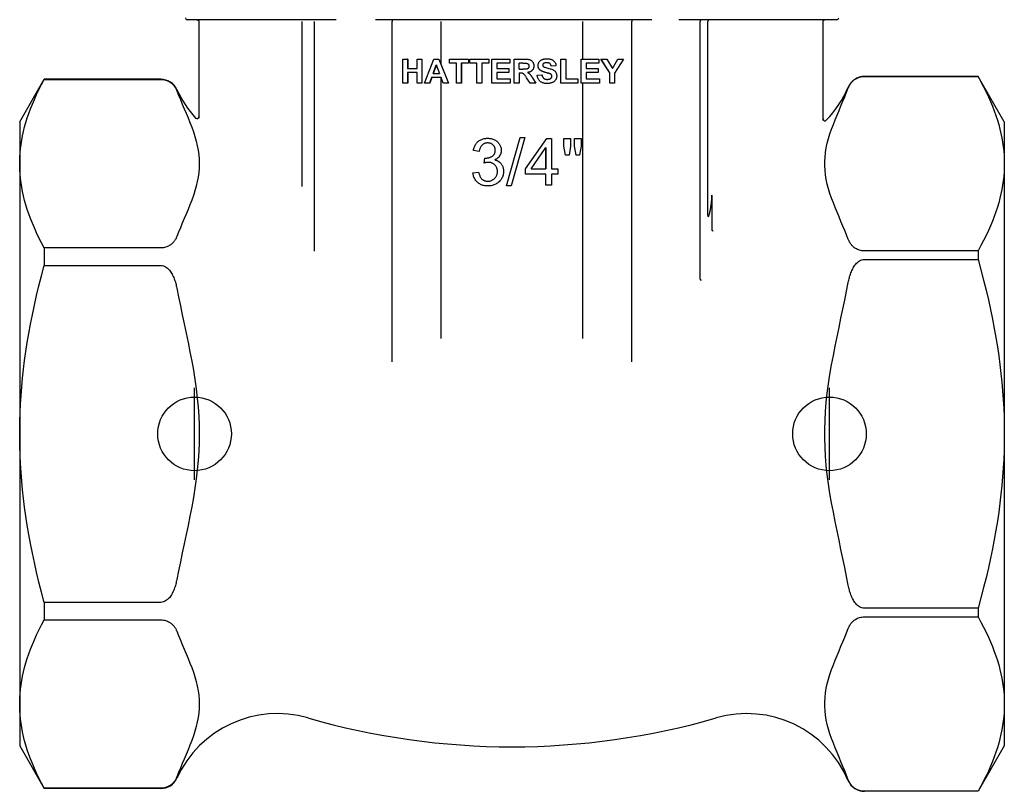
# Model space of a CAD drawing. Header units: millimetres. Extents: x 88 to 4062, y 43 to 411.
# Tile 1 of 7: x 315 to 369, y 161 to 203. Entities that reach past the tile are written whole.
import ezdxf

# ---------------------------------------------------------------- set-up
doc = ezdxf.new("R2010")
doc.units = ezdxf.units.MM
doc.layers.add('DETAIL', color=2, linetype='Continuous')
doc.layers.add('ORIGIN', color=6, linetype='Continuous')

msp = doc.modelspace()

# ---------------------------------------------------------------- linework, layer by layer
at = {"layer": 'DETAIL'}
for p, q in [((332.598, 203.372), (324.494, 203.372)), ((349.743, 203.372), (334.729, 203.372)), ((359.794, 203.372), (351.202, 203.372)), ((325.126, 203.272), (325.126, 202.372)), ((330.735, 194.304), (330.735, 203.272)), ((331.416, 190.804), (331.416, 203.272)), ((335.63, 184.783), (335.63, 203.272)), ((338.298, 200.927), (338.298, 203.272)), ((345.989, 201.23), (345.989, 203.272)), ((348.657, 184.782), (348.657, 203.272)), ((352.362, 189.277), (352.362, 203.272)), ((352.79, 192.744), (352.79, 203.272)), ((359.049, 202.372), (359.049, 203.272)), ((325.126, 202.372), (325.126, 199.131)), ((359.049, 198.967), (359.049, 202.372)), ((336.208, 201.23), (336.471, 201.23)), ((336.208, 199.93), (336.208, 201.23)), ((336.476, 201.23), (336.471, 201.23)), ((336.471, 201.23), (336.471, 200.718)), ((336.476, 201.23), (336.476, 200.718)), ((336.986, 200.718), (336.986, 201.23)), ((336.986, 201.23), (337.249, 201.23)), ((337.249, 201.23), (337.249, 199.93)), ((337.253, 201.23), (337.249, 201.23)), ((337.253, 201.23), (337.253, 199.93)), ((337.388, 199.93), (337.894, 201.23)), ((337.894, 201.23), (338.174, 201.23)), ((338.174, 201.23), (338.693, 199.93)), ((338.177, 201.23), (338.174, 201.23)), ((338.177, 201.23), (338.298, 200.927)), ((338.741, 201.23), (339.774, 201.23)), ((338.741, 201.01), (338.741, 201.23)), ((339.774, 201.23), (339.774, 201.01)), ((339.777, 201.23), (339.774, 201.23)), ((339.777, 201.23), (339.777, 201.01)), ((339.852, 201.23), (340.885, 201.23)), ((339.852, 201.01), (339.852, 201.23)), ((340.885, 201.23), (340.885, 201.01)), ((340.886, 201.23), (340.885, 201.23)), ((340.886, 201.23), (340.886, 201.01)), ((341.056, 201.23), (342.021, 201.23)), ((341.056, 199.93), (341.056, 201.23)), ((342.021, 201.23), (342.021, 201.01)), ((342.021, 201.23), (342.021, 201.01)), ((342.021, 201.23), (342.021, 201.23)), ((342.269, 199.93), (342.269, 201.23)), ((342.269, 201.23), (342.822, 201.23)), ((342.269, 199.93), (342.269, 201.23)), ((342.269, 201.23), (342.269, 201.23)), ((344.799, 199.93), (344.799, 201.219)), ((344.799, 201.219), (344.802, 201.219)), ((344.802, 201.219), (345.064, 201.219)), ((344.802, 199.93), (344.802, 201.219)), ((345.064, 201.219), (345.064, 200.15)), ((345.902, 199.93), (345.902, 201.23)), ((345.902, 201.23), (345.905, 201.23)), ((345.905, 201.23), (346.87, 201.23)), ((345.905, 199.93), (345.905, 201.23)), ((346.87, 201.23), (346.87, 201.01)), ((346.979, 201.23), (346.983, 201.23)), ((347.455, 200.477), (346.979, 201.23)), ((346.983, 201.23), (347.291, 201.23)), ((347.459, 200.477), (346.983, 201.23)), ((347.291, 201.23), (347.598, 200.714)), ((347.596, 200.718), (347.893, 201.23)), ((347.598, 200.714), (347.898, 201.23)), ((348.201, 201.23), (347.722, 200.475)), ((347.893, 201.23), (347.898, 201.23)), ((347.898, 201.23), (348.201, 201.23)), ((336.471, 200.718), (336.986, 200.718)), ((337.854, 200.445), (338.031, 200.926)), ((338.033, 200.921), (337.858, 200.445)), ((338.031, 200.926), (338.211, 200.445)), ((338.298, 200.927), (338.697, 199.93)), ((339.127, 201.01), (338.741, 201.01)), ((339.127, 199.93), (339.127, 201.01)), ((339.39, 201.01), (339.39, 199.93)), ((339.774, 201.01), (339.39, 201.01)), ((339.392, 201.01), (339.392, 199.93)), ((339.777, 201.01), (339.774, 201.01)), ((340.238, 201.01), (339.852, 201.01)), ((340.238, 199.93), (340.238, 201.01)), ((340.5, 201.01), (340.5, 199.93)), ((340.885, 201.01), (340.5, 201.01)), ((340.502, 201.01), (340.502, 199.93)), ((340.886, 201.01), (340.885, 201.01)), ((341.319, 201.01), (341.319, 200.721)), ((341.319, 201.01), (341.319, 200.721)), ((342.021, 201.01), (341.319, 201.01)), ((341.319, 200.721), (341.972, 200.721)), ((341.972, 200.721), (341.972, 200.501)), ((341.972, 200.721), (341.972, 200.501)), ((341.972, 200.721), (341.972, 200.721)), ((342.021, 201.01), (342.021, 201.01)), ((342.532, 200.68), (342.532, 201.01)), ((342.737, 201.01), (342.532, 201.01)), ((342.532, 200.68), (342.726, 200.68)), ((343.56, 200.889), (343.561, 200.889)), ((344.535, 200.858), (344.272, 200.846)), ((346.168, 201.01), (346.168, 200.721)), ((346.87, 201.01), (346.168, 201.01)), ((346.168, 200.721), (346.822, 200.721)), ((346.822, 200.721), (346.822, 200.501)), ((315.394, 197.821), (316.729, 200.134)), ((316.729, 200.134), (316.729, 200.126)), ((323.067, 200.134), (316.729, 200.134)), ((316.729, 200.126), (323.067, 200.126)), ((336.471, 200.498), (336.471, 199.93)), ((336.986, 200.498), (336.471, 200.498)), ((336.476, 200.498), (336.476, 199.93)), ((336.986, 199.93), (336.986, 200.498)), ((337.775, 200.225), (337.667, 199.93)), ((337.779, 200.225), (337.671, 199.93)), ((338.295, 200.225), (337.775, 200.225)), ((337.854, 200.445), (338.211, 200.445)), ((338.408, 199.93), (338.295, 200.225)), ((338.298, 186.059), (338.298, 200.216)), ((341.319, 200.501), (341.319, 200.15)), ((341.319, 200.501), (341.319, 200.15)), ((341.972, 200.501), (341.319, 200.501)), ((341.319, 200.15), (342.046, 200.15)), ((341.972, 200.501), (341.972, 200.501)), ((342.046, 200.15), (342.046, 199.93)), ((342.046, 200.15), (342.046, 199.93)), ((342.046, 200.15), (342.046, 200.15)), ((342.532, 200.473), (342.532, 199.93)), ((342.585, 200.473), (342.532, 200.473)), ((343.125, 199.93), (342.935, 200.213)), ((343.126, 199.93), (342.936, 200.213)), ((343.281, 200.183), (343.44, 199.93)), ((343.513, 200.354), (343.769, 200.378)), ((343.513, 200.354), (343.514, 200.354)), ((343.514, 200.354), (343.77, 200.378)), ((343.769, 200.378), (343.77, 200.378)), ((343.976, 200.499), (343.978, 200.499)), ((345.064, 200.15), (345.718, 200.15)), ((345.718, 200.15), (345.718, 199.93)), ((346.168, 200.501), (346.168, 200.15)), ((346.822, 200.501), (346.168, 200.501)), ((346.168, 200.15), (346.895, 200.15)), ((346.895, 200.15), (346.895, 199.93)), ((347.455, 200.477), (347.459, 200.477)), ((347.455, 199.93), (347.455, 200.477)), ((347.459, 199.93), (347.459, 200.477)), ((347.722, 200.475), (347.722, 199.93)), ((367.469, 200.289), (361.289, 200.289)), ((361.289, 200.287), (367.469, 200.287)), ((367.469, 200.289), (367.469, 200.287)), ((368.894, 197.821), (367.469, 200.289)), ((336.471, 199.93), (336.208, 199.93)), ((336.476, 199.93), (336.471, 199.93)), ((337.249, 199.93), (336.986, 199.93)), ((337.253, 199.93), (337.249, 199.93)), ((337.667, 199.93), (337.388, 199.93)), ((337.671, 199.93), (337.667, 199.93)), ((338.693, 199.93), (338.408, 199.93)), ((338.697, 199.93), (338.693, 199.93)), ((339.39, 199.93), (339.127, 199.93)), ((339.392, 199.93), (339.39, 199.93)), ((340.5, 199.93), (340.238, 199.93)), ((340.502, 199.93), (340.5, 199.93)), ((342.046, 199.93), (341.056, 199.93)), ((342.046, 199.93), (342.046, 199.93)), ((342.532, 199.93), (342.269, 199.93)), ((342.269, 199.93), (342.269, 199.93)), ((343.125, 199.93), (343.126, 199.93)), ((343.44, 199.93), (343.126, 199.93)), ((343.982, 199.909), (343.982, 199.909)), ((344.799, 199.93), (344.802, 199.93)), ((345.718, 199.93), (344.802, 199.93)), ((345.902, 199.93), (345.905, 199.93)), ((346.895, 199.93), (345.905, 199.93)), ((345.989, 186.059), (345.989, 199.93)), ((347.455, 199.93), (347.459, 199.93)), ((347.722, 199.93), (347.459, 199.93)), ((325.126, 199.131), (325.126, 198.02)), ((359.049, 197.899), (359.049, 198.967)), ((315.394, 197.821), (315.394, 163.922)), ((368.894, 197.821), (368.894, 163.922)), ((341.102, 196.883), (341.102, 196.883)), ((341.843, 194.339), (342.58, 196.964)), ((342.832, 196.964), (342.095, 194.339)), ((342.58, 196.964), (342.832, 196.964)), ((342.874, 195.276), (344.033, 196.921)), ((342.874, 195.276), (344.031, 196.921)), ((344.031, 196.921), (344.033, 196.921)), ((344.033, 196.921), (344.289, 196.921)), ((344.289, 196.921), (344.289, 195.276)), ((344.965, 196.921), (344.967, 196.921)), ((344.965, 196.505), (344.965, 196.921)), ((344.967, 196.921), (345.322, 196.921)), ((344.967, 196.505), (344.967, 196.921)), ((345.322, 196.921), (345.322, 196.505)), ((345.541, 196.921), (345.545, 196.921)), ((345.541, 196.505), (345.541, 196.921)), ((345.545, 196.921), (345.899, 196.921)), ((345.545, 196.505), (345.545, 196.921)), ((345.899, 196.921), (345.899, 196.505)), ((343.181, 195.276), (343.977, 196.422)), ((343.975, 195.276), (343.975, 196.419)), ((343.977, 196.422), (343.977, 195.276)), ((344.965, 196.505), (344.967, 196.505)), ((345.052, 196.021), (344.965, 196.505)), ((345.054, 196.021), (344.967, 196.505)), ((345.322, 196.505), (345.244, 196.021)), ((345.541, 196.505), (345.545, 196.505)), ((345.627, 196.021), (345.541, 196.505)), ((345.63, 196.021), (345.545, 196.505)), ((345.899, 196.505), (345.816, 196.021)), ((340.361, 196.217), (340.049, 196.273)), ((340.634, 195.586), (340.667, 195.858)), ((341.559, 196.273), (341.559, 196.273)), ((345.052, 196.021), (345.054, 196.021)), ((345.244, 196.021), (345.054, 196.021)), ((345.627, 196.021), (345.63, 196.021)), ((345.816, 196.021), (345.63, 196.021)), ((341.209, 195.758), (341.208, 195.758)), ((342.874, 194.989), (342.874, 195.276)), ((342.874, 195.276), (342.874, 195.276)), ((342.874, 194.989), (342.874, 195.276)), ((343.181, 195.276), (343.977, 195.276)), ((344.289, 195.276), (344.632, 195.276)), ((344.632, 195.276), (344.632, 194.989)), ((340.018, 195.055), (340.33, 195.096)), ((341.683, 195.132), (341.683, 195.132)), ((343.977, 194.989), (342.874, 194.989)), ((342.874, 194.989), (342.874, 194.989)), ((343.975, 194.381), (343.975, 194.989)), ((343.977, 194.381), (343.977, 194.989)), ((344.289, 194.989), (344.289, 194.381)), ((344.632, 194.989), (344.289, 194.989)), ((330.735, 194.304), (330.735, 194.304)), ((342.095, 194.339), (341.843, 194.339)), ((343.975, 194.381), (343.977, 194.381)), ((344.289, 194.381), (343.977, 194.381)), ((353.009, 193.846), (353.009, 191.954)), ((323.067, 190.975), (316.729, 190.975)), ((316.729, 190.975), (316.729, 190.023)), ((367.469, 190.814), (361.289, 190.814)), ((367.469, 190.814), (367.469, 190.344)), ((316.729, 190.023), (323.067, 190.023)), ((361.289, 190.344), (367.469, 190.344)), ((323.067, 171.72), (316.729, 171.72)), ((316.729, 171.72), (316.729, 170.768)), ((367.469, 171.399), (361.289, 171.399)), ((367.469, 171.399), (367.469, 170.929)), ((316.729, 170.768), (323.067, 170.768)), ((361.289, 170.929), (367.469, 170.929)), ((315.394, 163.922), (316.729, 161.609)), ((368.894, 163.922), (367.469, 161.454)), ((323.067, 161.617), (316.729, 161.617)), ((316.729, 161.617), (316.729, 161.609)), ((323.067, 161.609), (316.729, 161.609)), ((367.469, 161.456), (361.289, 161.456)), ((367.469, 161.454), (361.289, 161.454)), ((367.469, 161.456), (367.469, 161.454))]:
    msp.add_line(p, q, dxfattribs=at)
at = {"layer": 'DETAIL', "flags": 128}
for points in [[(325.026, 203.372), (325.032, 203.371), (325.037, 203.371), (325.043, 203.37), (325.049, 203.369), (325.054, 203.367), (325.06, 203.366), (325.065, 203.363), (325.071, 203.361), (325.076, 203.358), (325.081, 203.355), (325.086, 203.351), (325.091, 203.347), (325.096, 203.343), (325.1, 203.338), (325.104, 203.333), (325.108, 203.328), (325.112, 203.322), (325.115, 203.316), (325.118, 203.31), (325.121, 203.303), (325.123, 203.295), (325.124, 203.288), (325.125, 203.28), (325.126, 203.272)], [(335.631, 203.372), (335.631, 203.371), (335.631, 203.371), (335.631, 203.37), (335.631, 203.368), (335.631, 203.366), (335.631, 203.364), (335.631, 203.361), (335.631, 203.358), (335.631, 203.355), (335.631, 203.351), (335.631, 203.347), (335.631, 203.342), (335.631, 203.337), (335.631, 203.332), (335.631, 203.327), (335.631, 203.322), (335.631, 203.316), (335.631, 203.31), (335.631, 203.304), (335.63, 203.297), (335.63, 203.291), (335.63, 203.285), (335.63, 203.278), (335.63, 203.272)], [(348.658, 203.372), (348.658, 203.371), (348.658, 203.371), (348.657, 203.37), (348.657, 203.368), (348.657, 203.366), (348.657, 203.364), (348.657, 203.361), (348.657, 203.358), (348.657, 203.355), (348.657, 203.351), (348.657, 203.347), (348.657, 203.342), (348.657, 203.337), (348.657, 203.332), (348.657, 203.327), (348.657, 203.322), (348.657, 203.316), (348.657, 203.31), (348.657, 203.304), (348.657, 203.297), (348.657, 203.291), (348.657, 203.285), (348.657, 203.278), (348.657, 203.272)], [(352.456, 203.372), (352.45, 203.371), (352.444, 203.371), (352.438, 203.37), (352.432, 203.368), (352.426, 203.366), (352.42, 203.364), (352.415, 203.361), (352.409, 203.358), (352.404, 203.355), (352.399, 203.351), (352.394, 203.347), (352.39, 203.342), (352.386, 203.337), (352.382, 203.332), (352.378, 203.327), (352.375, 203.322), (352.372, 203.316), (352.37, 203.31), (352.367, 203.304), (352.366, 203.297), (352.364, 203.291), (352.363, 203.285), (352.363, 203.278), (352.362, 203.272)], [(352.887, 203.372), (352.881, 203.371), (352.874, 203.371), (352.868, 203.37), (352.862, 203.368), (352.856, 203.366), (352.85, 203.364), (352.844, 203.361), (352.838, 203.358), (352.833, 203.355), (352.828, 203.351), (352.823, 203.347), (352.818, 203.342), (352.814, 203.337), (352.81, 203.332), (352.806, 203.327), (352.803, 203.322), (352.8, 203.316), (352.797, 203.31), (352.795, 203.304), (352.793, 203.297), (352.792, 203.291), (352.791, 203.285), (352.79, 203.278), (352.79, 203.272)], [(359.049, 203.272), (359.049, 203.28), (359.05, 203.288), (359.052, 203.295), (359.054, 203.303), (359.057, 203.31), (359.06, 203.316), (359.063, 203.322), (359.067, 203.328), (359.07, 203.333), (359.075, 203.338), (359.079, 203.343), (359.084, 203.347), (359.089, 203.351), (359.094, 203.355), (359.099, 203.358), (359.104, 203.361), (359.109, 203.363), (359.115, 203.366), (359.12, 203.367), (359.126, 203.369), (359.132, 203.37), (359.138, 203.371), (359.143, 203.371), (359.149, 203.372)], [(342.822, 201.23), (342.873, 201.229), (342.92, 201.227), (342.963, 201.225), (343.003, 201.221), (343.039, 201.216), (343.071, 201.21), (343.1, 201.203), (343.126, 201.194), (343.149, 201.185), (343.17, 201.173), (343.191, 201.16), (343.211, 201.146), (343.229, 201.129), (343.246, 201.111), (343.262, 201.091), (343.277, 201.07), (343.29, 201.047), (343.302, 201.024), (343.312, 200.999), (343.32, 200.974), (343.326, 200.948), (343.33, 200.921), (343.333, 200.893), (343.334, 200.865)], [(343.561, 200.889), (343.562, 200.914), (343.565, 200.938), (343.569, 200.962), (343.575, 200.985), (343.583, 201.008), (343.593, 201.031), (343.604, 201.053), (343.618, 201.075), (343.632, 201.096), (343.649, 201.116), (343.667, 201.134), (343.686, 201.151), (343.708, 201.167), (343.73, 201.181), (343.754, 201.194), (343.78, 201.206), (343.807, 201.217), (343.836, 201.226), (343.866, 201.234), (343.897, 201.24), (343.93, 201.245), (343.964, 201.249), (343.999, 201.251), (344.036, 201.251)], [(344.036, 201.251), (344.076, 201.251), (344.114, 201.248), (344.151, 201.245), (344.186, 201.239), (344.219, 201.233), (344.251, 201.225), (344.281, 201.215), (344.309, 201.204), (344.335, 201.191), (344.36, 201.177), (344.383, 201.161), (344.405, 201.144), (344.425, 201.126), (344.443, 201.107), (344.46, 201.086), (344.474, 201.065), (344.488, 201.043), (344.499, 201.019), (344.509, 200.995), (344.518, 200.97), (344.525, 200.943), (344.53, 200.916), (344.533, 200.887), (344.535, 200.858)], [(343.063, 200.848), (343.063, 200.834), (343.061, 200.82), (343.059, 200.807), (343.056, 200.794), (343.053, 200.783), (343.048, 200.771), (343.043, 200.761), (343.036, 200.75), (343.029, 200.741), (343.022, 200.732), (343.013, 200.724), (343.004, 200.717), (342.995, 200.711), (342.985, 200.705), (342.974, 200.7), (342.962, 200.695), (342.948, 200.692), (342.93, 200.689), (342.907, 200.686), (342.88, 200.684), (342.848, 200.682), (342.812, 200.681), (342.771, 200.68), (342.726, 200.68)], [(342.737, 201.01), (342.75, 201.01), (342.763, 201.01), (342.775, 201.01), (342.787, 201.009), (342.798, 201.009), (342.809, 201.009), (342.819, 201.009), (342.829, 201.009), (342.839, 201.009), (342.848, 201.009), (342.857, 201.009), (342.865, 201.009), (342.873, 201.008), (342.88, 201.008), (342.887, 201.008), (342.893, 201.008), (342.899, 201.008), (342.905, 201.007), (342.91, 201.007), (342.915, 201.007), (342.919, 201.007), (342.923, 201.006), (342.926, 201.006), (342.929, 201.006)], [(342.929, 201.006), (342.94, 201.004), (342.95, 201.001), (342.959, 200.998), (342.968, 200.995), (342.977, 200.991), (342.986, 200.987), (342.994, 200.983), (343.001, 200.978), (343.009, 200.973), (343.015, 200.967), (343.022, 200.961), (343.028, 200.954), (343.034, 200.947), (343.039, 200.94), (343.043, 200.932), (343.047, 200.924), (343.051, 200.916), (343.054, 200.907), (343.057, 200.898), (343.059, 200.889), (343.061, 200.879), (343.062, 200.869), (343.063, 200.859), (343.063, 200.848)], [(343.334, 200.865), (343.333, 200.841), (343.331, 200.818), (343.329, 200.795), (343.324, 200.773), (343.319, 200.752), (343.312, 200.732), (343.305, 200.712), (343.296, 200.693), (343.286, 200.675), (343.274, 200.657), (343.262, 200.64), (343.248, 200.624), (343.233, 200.608), (343.217, 200.594), (343.2, 200.58), (343.181, 200.568), (343.162, 200.556), (343.141, 200.546), (343.119, 200.536), (343.096, 200.528), (343.071, 200.52), (343.046, 200.513), (343.019, 200.508), (342.991, 200.503)], [(343.68, 200.628), (343.67, 200.637), (343.66, 200.646), (343.651, 200.656), (343.643, 200.665), (343.635, 200.675), (343.627, 200.685), (343.62, 200.694), (343.613, 200.705), (343.607, 200.715), (343.6, 200.725), (343.595, 200.736), (343.59, 200.747), (343.585, 200.758), (343.58, 200.769), (343.577, 200.78), (343.573, 200.791), (343.57, 200.803), (343.567, 200.815), (343.565, 200.827), (343.563, 200.839), (343.562, 200.851), (343.561, 200.863), (343.56, 200.876), (343.56, 200.889)], [(343.681, 200.628), (343.671, 200.637), (343.662, 200.646), (343.653, 200.656), (343.644, 200.665), (343.636, 200.675), (343.628, 200.685), (343.621, 200.694), (343.614, 200.705), (343.608, 200.715), (343.602, 200.725), (343.596, 200.736), (343.591, 200.747), (343.586, 200.758), (343.582, 200.769), (343.578, 200.78), (343.574, 200.791), (343.571, 200.803), (343.568, 200.815), (343.566, 200.827), (343.564, 200.839), (343.563, 200.851), (343.562, 200.863), (343.561, 200.876), (343.561, 200.889)], [(343.978, 200.499), (343.96, 200.504), (343.943, 200.508), (343.927, 200.513), (343.911, 200.517), (343.895, 200.522), (343.88, 200.527), (343.865, 200.532), (343.851, 200.537), (343.837, 200.542), (343.823, 200.547), (343.81, 200.552), (343.798, 200.558), (343.786, 200.563), (343.774, 200.569), (343.763, 200.574), (343.752, 200.58), (343.741, 200.586), (343.731, 200.591), (343.722, 200.597), (343.713, 200.603), (343.704, 200.609), (343.696, 200.616), (343.688, 200.622), (343.681, 200.628)], [(343.854, 200.988), (343.85, 200.985), (343.847, 200.983), (343.844, 200.98), (343.841, 200.977), (343.838, 200.974), (343.835, 200.971), (343.833, 200.968), (343.83, 200.965), (343.828, 200.962), (343.826, 200.959), (343.824, 200.955), (343.822, 200.952), (343.821, 200.949), (343.819, 200.945), (343.818, 200.942), (343.817, 200.938), (343.815, 200.934), (343.814, 200.931), (343.814, 200.927), (343.813, 200.923), (343.813, 200.919), (343.812, 200.915), (343.812, 200.911), (343.812, 200.907)], [(343.812, 200.907), (343.812, 200.903), (343.812, 200.899), (343.812, 200.895), (343.813, 200.892), (343.814, 200.888), (343.814, 200.884), (343.815, 200.881), (343.816, 200.877), (343.817, 200.874), (343.819, 200.871), (343.82, 200.867), (343.822, 200.864), (343.823, 200.861), (343.825, 200.857), (343.827, 200.854), (343.829, 200.851), (343.831, 200.848), (343.834, 200.845), (343.836, 200.842), (343.839, 200.839), (343.842, 200.836), (343.844, 200.833), (343.847, 200.83), (343.851, 200.827)], [(343.851, 200.827), (343.871, 200.813), (343.9, 200.799), (343.936, 200.785), (343.981, 200.77), (344.033, 200.755), (344.093, 200.741), (344.154, 200.725), (344.21, 200.71), (344.26, 200.695), (344.304, 200.679), (344.343, 200.663), (344.377, 200.647), (344.406, 200.63), (344.433, 200.611), (344.459, 200.59), (344.481, 200.567), (344.502, 200.543), (344.52, 200.516), (344.536, 200.487), (344.549, 200.455), (344.56, 200.422), (344.567, 200.386), (344.571, 200.348), (344.573, 200.308)], [(344.033, 201.034), (344.024, 201.034), (344.014, 201.034), (344.005, 201.034), (343.996, 201.033), (343.987, 201.032), (343.979, 201.031), (343.97, 201.03), (343.962, 201.029), (343.954, 201.028), (343.946, 201.026), (343.938, 201.025), (343.931, 201.023), (343.923, 201.021), (343.916, 201.019), (343.909, 201.016), (343.902, 201.014), (343.895, 201.011), (343.889, 201.008), (343.883, 201.005), (343.876, 201.002), (343.87, 200.999), (343.865, 200.995), (343.859, 200.992), (343.854, 200.988)], [(344.272, 200.846), (344.269, 200.862), (344.265, 200.878), (344.261, 200.893), (344.257, 200.907), (344.251, 200.92), (344.246, 200.932), (344.239, 200.944), (344.232, 200.955), (344.225, 200.965), (344.217, 200.974), (344.209, 200.983), (344.2, 200.99), (344.19, 200.997), (344.18, 201.004), (344.168, 201.01), (344.156, 201.015), (344.144, 201.019), (344.13, 201.023), (344.116, 201.027), (344.101, 201.029), (344.085, 201.032), (344.069, 201.033), (344.051, 201.034), (344.033, 201.034)], [(316.729, 190.975), (316.58, 191.253), (316.441, 191.526), (316.312, 191.794), (316.193, 192.056), (316.083, 192.315), (315.981, 192.57), (315.889, 192.821), (315.805, 193.069), (315.729, 193.313), (315.661, 193.556), (315.601, 193.796), (315.549, 194.034), (315.505, 194.27), (315.468, 194.505), (315.439, 194.738), (315.417, 194.971), (315.402, 195.203), (315.395, 195.435), (315.395, 195.666), (315.402, 195.898), (315.417, 196.13), (315.439, 196.363), (315.468, 196.597), (315.505, 196.831), (315.549, 197.068), (315.601, 197.306), (315.661, 197.546), (315.729, 197.788), (315.805, 198.033), (315.889, 198.281), (315.981, 198.532), (316.083, 198.786), (316.193, 199.045), (316.312, 199.308), (316.441, 199.575), (316.58, 199.848), (316.729, 200.126)], [(323.067, 200.126), (323.134, 200.124), (323.202, 200.116), (323.263, 200.104), (323.325, 200.088), (323.381, 200.07), (323.431, 200.049), (323.479, 200.026), (323.524, 200.001), (323.567, 199.974), (323.607, 199.946), (323.644, 199.917), (323.678, 199.887), (323.709, 199.857), (323.737, 199.827), (323.763, 199.798), (323.787, 199.768), (323.809, 199.737), (323.831, 199.706), (323.851, 199.674), (323.869, 199.641), (323.887, 199.609), (323.903, 199.575), (323.918, 199.542), (323.931, 199.508)], [(342.936, 200.213), (342.912, 200.249), (342.889, 200.282), (342.869, 200.311), (342.85, 200.337), (342.834, 200.359), (342.819, 200.377), (342.807, 200.393), (342.797, 200.404), (342.787, 200.414), (342.778, 200.422), (342.768, 200.43), (342.759, 200.437), (342.749, 200.444), (342.739, 200.449), (342.728, 200.454), (342.718, 200.458), (342.707, 200.462), (342.694, 200.464), (342.68, 200.467), (342.664, 200.469), (342.647, 200.471), (342.628, 200.472), (342.607, 200.472), (342.585, 200.473)], [(342.991, 200.503), (343.005, 200.495), (343.018, 200.486), (343.032, 200.478), (343.044, 200.469), (343.057, 200.46), (343.069, 200.451), (343.08, 200.442), (343.091, 200.433), (343.102, 200.423), (343.112, 200.414), (343.122, 200.404), (343.132, 200.394), (343.141, 200.384), (343.151, 200.372), (343.162, 200.359), (343.173, 200.344), (343.185, 200.329), (343.197, 200.312), (343.21, 200.294), (343.223, 200.274), (343.237, 200.253), (343.251, 200.231), (343.266, 200.208), (343.281, 200.183)], [(344.052, 199.907), (344.012, 199.908), (343.973, 199.91), (343.936, 199.914), (343.9, 199.919), (343.866, 199.927), (343.834, 199.935), (343.803, 199.946), (343.774, 199.957), (343.746, 199.971), (343.72, 199.986), (343.695, 200.003), (343.673, 200.021), (343.651, 200.04), (343.631, 200.062), (343.613, 200.084), (343.596, 200.108), (343.581, 200.134), (343.567, 200.161), (343.554, 200.189), (343.543, 200.219), (343.534, 200.251), (343.526, 200.284), (343.519, 200.318), (343.514, 200.354)], [(343.77, 200.378), (343.774, 200.357), (343.779, 200.337), (343.785, 200.318), (343.791, 200.3), (343.798, 200.283), (343.805, 200.267), (343.813, 200.251), (343.822, 200.237), (343.832, 200.224), (343.842, 200.211), (343.852, 200.2), (343.864, 200.189), (343.876, 200.18), (343.889, 200.171), (343.902, 200.163), (343.917, 200.156), (343.931, 200.149), (343.947, 200.144), (343.963, 200.139), (343.98, 200.135), (343.997, 200.132), (344.016, 200.13), (344.034, 200.129), (344.054, 200.129)], [(344.186, 200.443), (344.182, 200.444), (344.177, 200.446), (344.173, 200.447), (344.167, 200.449), (344.162, 200.45), (344.156, 200.452), (344.149, 200.454), (344.142, 200.456), (344.135, 200.458), (344.127, 200.46), (344.119, 200.463), (344.111, 200.465), (344.102, 200.467), (344.092, 200.47), (344.082, 200.472), (344.072, 200.475), (344.062, 200.478), (344.051, 200.481), (344.039, 200.483), (344.027, 200.486), (344.015, 200.49), (344.002, 200.493), (343.989, 200.496), (343.976, 200.499)], [(344.188, 200.443), (344.184, 200.444), (344.179, 200.446), (344.174, 200.447), (344.169, 200.449), (344.164, 200.45), (344.158, 200.452), (344.151, 200.454), (344.144, 200.456), (344.137, 200.458), (344.129, 200.46), (344.121, 200.463), (344.112, 200.465), (344.103, 200.467), (344.094, 200.47), (344.084, 200.472), (344.074, 200.475), (344.063, 200.478), (344.052, 200.481), (344.041, 200.483), (344.029, 200.486), (344.017, 200.49), (344.004, 200.493), (343.991, 200.496), (343.978, 200.499)], [(344.573, 200.308), (344.572, 200.281), (344.569, 200.253), (344.564, 200.227), (344.557, 200.2), (344.548, 200.175), (344.538, 200.149), (344.525, 200.124), (344.511, 200.099), (344.494, 200.076), (344.476, 200.054), (344.457, 200.033), (344.436, 200.014), (344.413, 199.997), (344.389, 199.981), (344.363, 199.967), (344.335, 199.954), (344.306, 199.943), (344.275, 199.934), (344.242, 199.925), (344.207, 199.919), (344.171, 199.913), (344.133, 199.91), (344.093, 199.908), (344.052, 199.907)], [(344.054, 200.129), (344.075, 200.129), (344.094, 200.13), (344.113, 200.132), (344.132, 200.135), (344.149, 200.138), (344.165, 200.142), (344.181, 200.147), (344.195, 200.152), (344.209, 200.159), (344.222, 200.166), (344.234, 200.174), (344.245, 200.182), (344.256, 200.191), (344.265, 200.201), (344.273, 200.21), (344.281, 200.22), (344.288, 200.23), (344.294, 200.24), (344.299, 200.251), (344.303, 200.262), (344.306, 200.273), (344.308, 200.284), (344.309, 200.296), (344.31, 200.308)], [(344.31, 200.308), (344.31, 200.316), (344.309, 200.323), (344.308, 200.33), (344.307, 200.338), (344.305, 200.344), (344.303, 200.351), (344.3, 200.358), (344.298, 200.364), (344.294, 200.37), (344.291, 200.376), (344.287, 200.381), (344.282, 200.387), (344.278, 200.392), (344.272, 200.397), (344.266, 200.402), (344.26, 200.407), (344.253, 200.412), (344.245, 200.417), (344.237, 200.422), (344.228, 200.426), (344.219, 200.43), (344.209, 200.435), (344.199, 200.439), (344.188, 200.443)], [(360.415, 199.663), (360.428, 199.697), (360.442, 199.729), (360.457, 199.761), (360.473, 199.793), (360.491, 199.825), (360.511, 199.857), (360.534, 199.89), (360.558, 199.923), (360.584, 199.956), (360.612, 199.988), (360.641, 200.019), (360.673, 200.05), (360.706, 200.079), (360.741, 200.106), (360.78, 200.133), (360.823, 200.16), (360.871, 200.186), (360.921, 200.21), (360.973, 200.231), (361.028, 200.249), (361.09, 200.265), (361.154, 200.277), (361.22, 200.284), (361.289, 200.287)], [(367.469, 200.287), (367.625, 200.004), (367.769, 199.728), (367.904, 199.456), (368.029, 199.19), (368.145, 198.928), (368.252, 198.671), (368.349, 198.417), (368.438, 198.166), (368.519, 197.919), (368.591, 197.674), (368.655, 197.432), (368.712, 197.192), (368.76, 196.954), (368.801, 196.718), (368.834, 196.483), (368.86, 196.249), (368.879, 196.016), (368.89, 195.783), (368.894, 195.551), (368.89, 195.318), (368.879, 195.086), (368.86, 194.852), (368.834, 194.618), (368.801, 194.383), (368.76, 194.147), (368.712, 193.909), (368.655, 193.669), (368.591, 193.427), (368.519, 193.183), (368.438, 192.935), (368.349, 192.685), (368.252, 192.431), (368.145, 192.173), (368.029, 191.911), (367.904, 191.645), (367.769, 191.374), (367.625, 191.097), (367.469, 190.814)], [(360.415, 191.438), (360.324, 191.676), (360.226, 191.917), (360.124, 192.162), (360.02, 192.411), (359.914, 192.662), (359.808, 192.915), (359.704, 193.169), (359.604, 193.424), (359.509, 193.679), (359.421, 193.935), (359.343, 194.189), (359.275, 194.443), (359.22, 194.694), (359.179, 194.943), (359.151, 195.189), (359.137, 195.431), (359.137, 195.67), (359.151, 195.912), (359.179, 196.158), (359.22, 196.407), (359.275, 196.659), (359.343, 196.912), (359.421, 197.167), (359.509, 197.422), (359.604, 197.678), (359.704, 197.933), (359.808, 198.187), (359.914, 198.44), (360.02, 198.691), (360.124, 198.939), (360.226, 199.184), (360.324, 199.426), (360.415, 199.663)], [(323.931, 199.508), (324.025, 199.27), (324.125, 199.028), (324.228, 198.783), (324.332, 198.536), (324.437, 198.286), (324.541, 198.035), (324.643, 197.783), (324.739, 197.53), (324.829, 197.277), (324.911, 197.024), (324.983, 196.773), (325.043, 196.523), (325.09, 196.275), (325.124, 196.03), (325.145, 195.788), (325.152, 195.551), (325.145, 195.313), (325.124, 195.071), (325.09, 194.826), (325.043, 194.579), (324.983, 194.329), (324.911, 194.077), (324.829, 193.825), (324.739, 193.572), (324.643, 193.319), (324.541, 193.066), (324.437, 192.815), (324.332, 192.565), (324.228, 192.318), (324.125, 192.073), (324.025, 191.831), (323.931, 191.593)], [(340.049, 196.273), (340.06, 196.324), (340.073, 196.373), (340.087, 196.421), (340.104, 196.466), (340.123, 196.51), (340.143, 196.551), (340.166, 196.591), (340.191, 196.628), (340.218, 196.664), (340.246, 196.697), (340.277, 196.729), (340.31, 196.759), (340.344, 196.786), (340.38, 196.811), (340.417, 196.834), (340.456, 196.854), (340.496, 196.872), (340.537, 196.888), (340.58, 196.901), (340.624, 196.912), (340.67, 196.92), (340.717, 196.926), (340.765, 196.93), (340.815, 196.931)], [(340.815, 196.931), (340.866, 196.93), (340.916, 196.925), (340.966, 196.918), (341.014, 196.909), (341.061, 196.896), (341.108, 196.881), (341.153, 196.863), (341.197, 196.842), (341.24, 196.819), (341.28, 196.793), (341.317, 196.766), (341.352, 196.737), (341.384, 196.705), (341.414, 196.672), (341.441, 196.636), (341.466, 196.599), (341.487, 196.56), (341.506, 196.521), (341.522, 196.481), (341.535, 196.44), (341.546, 196.399), (341.553, 196.358), (341.557, 196.316), (341.559, 196.273)], [(340.82, 196.675), (340.79, 196.675), (340.761, 196.672), (340.733, 196.668), (340.706, 196.663), (340.679, 196.656), (340.653, 196.647), (340.629, 196.637), (340.605, 196.625), (340.581, 196.611), (340.559, 196.596), (340.538, 196.579), (340.517, 196.561), (340.497, 196.541), (340.479, 196.52), (340.462, 196.497), (340.446, 196.472), (340.431, 196.446), (340.418, 196.418), (340.405, 196.388), (340.394, 196.357), (340.384, 196.325), (340.375, 196.29), (340.368, 196.254), (340.361, 196.217)], [(341.237, 196.279), (341.236, 196.307), (341.234, 196.334), (341.23, 196.361), (341.224, 196.387), (341.217, 196.412), (341.208, 196.436), (341.197, 196.459), (341.185, 196.482), (341.172, 196.503), (341.156, 196.524), (341.139, 196.544), (341.121, 196.563), (341.101, 196.581), (341.08, 196.597), (341.058, 196.612), (341.036, 196.626), (341.012, 196.637), (340.987, 196.647), (340.962, 196.656), (340.936, 196.663), (340.908, 196.668), (340.88, 196.672), (340.851, 196.675), (340.82, 196.675)], [(340.667, 195.858), (340.67, 195.858), (340.673, 195.858), (340.675, 195.858), (340.678, 195.857), (340.68, 195.857), (340.683, 195.857), (340.685, 195.857), (340.687, 195.856), (340.69, 195.856), (340.692, 195.856), (340.694, 195.856), (340.696, 195.856), (340.698, 195.855), (340.7, 195.855), (340.702, 195.855), (340.704, 195.855), (340.706, 195.855), (340.708, 195.855), (340.71, 195.855), (340.711, 195.855), (340.713, 195.855), (340.715, 195.855), (340.716, 195.855), (340.718, 195.855)], [(340.718, 195.855), (340.751, 195.855), (340.783, 195.858), (340.815, 195.861), (340.846, 195.866), (340.877, 195.873), (340.907, 195.881), (340.937, 195.89), (340.966, 195.901), (340.995, 195.913), (341.023, 195.927), (341.05, 195.942), (341.077, 195.959), (341.103, 195.977), (341.126, 195.997), (341.147, 196.018), (341.166, 196.041), (341.183, 196.065), (341.197, 196.091), (341.209, 196.119), (341.219, 196.148), (341.227, 196.178), (341.233, 196.21), (341.236, 196.244), (341.237, 196.279)], [(341.559, 196.273), (341.558, 196.246), (341.556, 196.219), (341.553, 196.192), (341.549, 196.166), (341.543, 196.141), (341.537, 196.115), (341.529, 196.091), (341.519, 196.066), (341.509, 196.042), (341.497, 196.019), (341.485, 195.995), (341.47, 195.973), (341.455, 195.95), (341.439, 195.929), (341.421, 195.908), (341.402, 195.889), (341.382, 195.87), (341.361, 195.851), (341.338, 195.834), (341.315, 195.817), (341.29, 195.801), (341.264, 195.786), (341.236, 195.771), (341.208, 195.758)], [(341.559, 196.273), (341.559, 196.246), (341.557, 196.219), (341.554, 196.192), (341.549, 196.166), (341.544, 196.141), (341.537, 196.115), (341.529, 196.091), (341.52, 196.066), (341.51, 196.042), (341.498, 196.019), (341.485, 195.995), (341.471, 195.973), (341.456, 195.95), (341.439, 195.929), (341.422, 195.908), (341.403, 195.889), (341.383, 195.87), (341.361, 195.851), (341.339, 195.834), (341.315, 195.817), (341.29, 195.801), (341.264, 195.786), (341.237, 195.771), (341.209, 195.758)], [(340.853, 195.62), (340.846, 195.62), (340.838, 195.62), (340.831, 195.62), (340.823, 195.619), (340.815, 195.619), (340.807, 195.618), (340.799, 195.617), (340.79, 195.616), (340.782, 195.615), (340.773, 195.614), (340.764, 195.613), (340.755, 195.612), (340.746, 195.61), (340.736, 195.608), (340.727, 195.607), (340.717, 195.605), (340.707, 195.603), (340.697, 195.601), (340.687, 195.599), (340.677, 195.596), (340.667, 195.594), (340.656, 195.591), (340.645, 195.588), (340.634, 195.586)], [(341.351, 195.127), (341.35, 195.162), (341.347, 195.196), (341.343, 195.229), (341.336, 195.262), (341.327, 195.293), (341.316, 195.323), (341.303, 195.352), (341.289, 195.38), (341.272, 195.407), (341.254, 195.432), (341.233, 195.457), (341.211, 195.481), (341.187, 195.503), (341.162, 195.524), (341.136, 195.542), (341.109, 195.558), (341.08, 195.573), (341.051, 195.586), (341.021, 195.596), (340.989, 195.605), (340.957, 195.612), (340.923, 195.616), (340.889, 195.619), (340.853, 195.62)], [(341.208, 195.758), (341.245, 195.748), (341.281, 195.737), (341.315, 195.725), (341.348, 195.711), (341.379, 195.695), (341.409, 195.678), (341.437, 195.659), (341.465, 195.639), (341.49, 195.617), (341.514, 195.593), (341.537, 195.568), (341.559, 195.542), (341.578, 195.514), (341.597, 195.485), (341.613, 195.455), (341.628, 195.424), (341.64, 195.391), (341.652, 195.358), (341.661, 195.323), (341.669, 195.287), (341.675, 195.25), (341.679, 195.212), (341.682, 195.173), (341.683, 195.132)], [(341.209, 195.758), (341.246, 195.748), (341.281, 195.737), (341.316, 195.725), (341.348, 195.711), (341.38, 195.695), (341.41, 195.678), (341.438, 195.659), (341.465, 195.639), (341.491, 195.617), (341.515, 195.593), (341.538, 195.568), (341.559, 195.542), (341.579, 195.514), (341.597, 195.485), (341.613, 195.455), (341.628, 195.424), (341.641, 195.391), (341.652, 195.358), (341.662, 195.323), (341.669, 195.287), (341.675, 195.25), (341.68, 195.212), (341.682, 195.173), (341.683, 195.132)], [(340.826, 194.339), (340.771, 194.34), (340.718, 194.344), (340.666, 194.351), (340.615, 194.361), (340.567, 194.373), (340.52, 194.389), (340.474, 194.407), (340.43, 194.427), (340.388, 194.451), (340.347, 194.477), (340.308, 194.506), (340.27, 194.538), (340.235, 194.572), (340.202, 194.608), (340.171, 194.645), (340.144, 194.684), (340.119, 194.725), (340.097, 194.767), (340.077, 194.811), (340.06, 194.856), (340.045, 194.904), (340.034, 194.952), (340.025, 195.003), (340.018, 195.055)], [(340.33, 195.096), (340.34, 195.053), (340.35, 195.011), (340.362, 194.972), (340.375, 194.935), (340.388, 194.9), (340.403, 194.867), (340.419, 194.837), (340.436, 194.808), (340.453, 194.781), (340.472, 194.756), (340.492, 194.734), (340.513, 194.713), (340.535, 194.695), (340.558, 194.678), (340.581, 194.662), (340.605, 194.648), (340.631, 194.636), (340.656, 194.625), (340.683, 194.617), (340.71, 194.609), (340.739, 194.604), (340.768, 194.599), (340.797, 194.597), (340.828, 194.596)], [(341.683, 195.132), (341.681, 195.078), (341.676, 195.025), (341.667, 194.973), (341.656, 194.923), (341.64, 194.874), (341.622, 194.826), (341.6, 194.78), (341.575, 194.735), (341.546, 194.692), (341.514, 194.65), (341.478, 194.609), (341.439, 194.57), (341.398, 194.533), (341.355, 194.499), (341.31, 194.469), (341.263, 194.442), (341.215, 194.417), (341.165, 194.397), (341.113, 194.379), (341.059, 194.364), (341.003, 194.353), (340.946, 194.345), (340.887, 194.34), (340.826, 194.339)], [(340.828, 194.596), (340.864, 194.597), (340.9, 194.6), (340.934, 194.606), (340.968, 194.613), (341, 194.623), (341.032, 194.634), (341.062, 194.648), (341.092, 194.664), (341.12, 194.682), (341.148, 194.702), (341.174, 194.725), (341.2, 194.749), (341.224, 194.775), (341.246, 194.802), (341.266, 194.83), (341.284, 194.859), (341.3, 194.889), (341.313, 194.92), (341.325, 194.952), (341.334, 194.985), (341.342, 195.019), (341.347, 195.054), (341.35, 195.09), (341.351, 195.127)], [(352.81, 192.665), (352.821, 192.677), (352.832, 192.696), (352.842, 192.721), (352.853, 192.753), (352.864, 192.79), (352.876, 192.833), (352.888, 192.881), (352.9, 192.933), (352.911, 192.987), (352.922, 193.043), (352.932, 193.099), (352.942, 193.158), (352.951, 193.218), (352.96, 193.278), (352.968, 193.339), (352.976, 193.4), (352.982, 193.459), (352.988, 193.517), (352.994, 193.574), (352.998, 193.627), (353.002, 193.679), (353.005, 193.733), (353.008, 193.788), (353.009, 193.846)], [(352.79, 192.744), (352.79, 192.739), (352.79, 192.733), (352.79, 192.727), (352.79, 192.722), (352.79, 192.716), (352.791, 192.711), (352.791, 192.705), (352.792, 192.7), (352.792, 192.695), (352.793, 192.69), (352.794, 192.686), (352.795, 192.682), (352.796, 192.678), (352.797, 192.674), (352.798, 192.672), (352.799, 192.669), (352.8, 192.667), (352.802, 192.666), (352.803, 192.665), (352.804, 192.664), (352.806, 192.664), (352.807, 192.664), (352.808, 192.664), (352.81, 192.665)], [(323.931, 191.593), (323.918, 191.56), (323.903, 191.526), (323.887, 191.493), (323.869, 191.46), (323.851, 191.428), (323.831, 191.396), (323.809, 191.364), (323.787, 191.334), (323.763, 191.303), (323.737, 191.274), (323.709, 191.244), (323.678, 191.215), (323.644, 191.185), (323.607, 191.156), (323.567, 191.127), (323.524, 191.1), (323.479, 191.075), (323.431, 191.052), (323.381, 191.032), (323.325, 191.013), (323.263, 190.997), (323.202, 190.985), (323.134, 190.978), (323.067, 190.975)], [(353.009, 191.954), (353.009, 191.954), (353.009, 191.953), (353.009, 191.953), (353.009, 191.953), (353.009, 191.953), (353.009, 191.953), (353.009, 191.953), (353.009, 191.953), (353.009, 191.952), (353.009, 191.952), (353.009, 191.952), (353.009, 191.952), (353.009, 191.952), (353.009, 191.952), (353.009, 191.952), (353.009, 191.951), (353.009, 191.951), (353.009, 191.951), (353.009, 191.951), (353.009, 191.951), (353.009, 191.951), (353.009, 191.951), (353.009, 191.951), (353.009, 191.951)], [(353.08, 191.883), (353.076, 191.885), (353.071, 191.886), (353.067, 191.888), (353.062, 191.89), (353.058, 191.892), (353.054, 191.894), (353.05, 191.896), (353.046, 191.899), (353.042, 191.902), (353.039, 191.904), (353.035, 191.907), (353.032, 191.91), (353.029, 191.913), (353.026, 191.916), (353.024, 191.919), (353.021, 191.923), (353.019, 191.926), (353.017, 191.929), (353.015, 191.933), (353.013, 191.936), (353.012, 191.94), (353.011, 191.943), (353.01, 191.947), (353.009, 191.951)], [(361.289, 190.814), (361.22, 190.817), (361.154, 190.824), (361.09, 190.836), (361.028, 190.852), (360.973, 190.87), (360.921, 190.891), (360.871, 190.915), (360.823, 190.941), (360.78, 190.968), (360.741, 190.995), (360.706, 191.023), (360.673, 191.052), (360.641, 191.082), (360.612, 191.113), (360.584, 191.145), (360.558, 191.178), (360.534, 191.211), (360.511, 191.244), (360.491, 191.277), (360.473, 191.309), (360.457, 191.34), (360.442, 191.372), (360.428, 191.405), (360.415, 191.438)], [(331.416, 190.803), (331.416, 190.803), (331.416, 190.803), (331.416, 190.803), (331.416, 190.803), (331.416, 190.803), (331.416, 190.803), (331.416, 190.803), (331.416, 190.803), (331.416, 190.803), (331.416, 190.803), (331.416, 190.803), (331.416, 190.803), (331.416, 190.803), (331.416, 190.803), (331.416, 190.803), (331.416, 190.804), (331.416, 190.804), (331.416, 190.804), (331.416, 190.804), (331.416, 190.804), (331.416, 190.804), (331.416, 190.804), (331.416, 190.804), (331.416, 190.804)], [(316.729, 171.72), (316.58, 172.277), (316.441, 172.822), (316.312, 173.357), (316.193, 173.883), (316.083, 174.4), (315.981, 174.909), (315.889, 175.412), (315.805, 175.907), (315.729, 176.397), (315.661, 176.882), (315.601, 177.362), (315.549, 177.838), (315.505, 178.31), (315.468, 178.78), (315.439, 179.247), (315.417, 179.713), (315.402, 180.177), (315.395, 180.64), (315.395, 181.103), (315.402, 181.566), (315.417, 182.031), (315.439, 182.496), (315.468, 182.963), (315.505, 183.433), (315.549, 183.905), (315.601, 184.381), (315.661, 184.861), (315.729, 185.346), (315.805, 185.836), (315.889, 186.332), (315.981, 186.834), (316.083, 187.343), (316.193, 187.86), (316.312, 188.386), (316.441, 188.921), (316.58, 189.466), (316.729, 190.023)], [(323.067, 190.023), (323.134, 190.017), (323.2, 190.003), (323.264, 189.979), (323.324, 189.947), (323.378, 189.911), (323.43, 189.869), (323.479, 189.821), (323.526, 189.77), (323.569, 189.716), (323.607, 189.662), (323.642, 189.607), (323.674, 189.55), (323.705, 189.491), (323.735, 189.429), (323.762, 189.365), (323.788, 189.3), (323.812, 189.235), (323.834, 189.17), (323.854, 189.105), (323.873, 189.041), (323.889, 188.978), (323.904, 188.916), (323.918, 188.851), (323.931, 188.786)], [(360.415, 189.097), (360.428, 189.164), (360.442, 189.229), (360.457, 189.293), (360.473, 189.356), (360.491, 189.42), (360.511, 189.485), (360.534, 189.551), (360.558, 189.617), (360.584, 189.682), (360.612, 189.746), (360.641, 189.809), (360.673, 189.87), (360.706, 189.927), (360.741, 189.982), (360.78, 190.037), (360.823, 190.091), (360.871, 190.142), (360.921, 190.19), (360.973, 190.233), (361.028, 190.269), (361.09, 190.3), (361.154, 190.324), (361.22, 190.339), (361.289, 190.344)], [(367.469, 190.344), (367.625, 189.779), (367.769, 189.226), (367.904, 188.683), (368.029, 188.15), (368.145, 187.627), (368.252, 187.111), (368.349, 186.603), (368.438, 186.103), (368.519, 185.608), (368.591, 185.119), (368.655, 184.635), (368.712, 184.155), (368.76, 183.679), (368.801, 183.206), (368.834, 182.736), (368.86, 182.268), (368.879, 181.802), (368.89, 181.336), (368.894, 180.872), (368.89, 180.407), (368.879, 179.941), (368.86, 179.475), (368.834, 179.007), (368.801, 178.537), (368.76, 178.064), (368.712, 177.588), (368.655, 177.108), (368.591, 176.624), (368.519, 176.135), (368.438, 175.641), (368.349, 175.14), (368.252, 174.632), (368.145, 174.117), (368.029, 173.593), (367.904, 173.06), (367.769, 172.517), (367.625, 171.964), (367.469, 171.399)], [(352.362, 189.277), (352.362, 189.277), (352.362, 189.277), (352.362, 189.276), (352.362, 189.276), (352.362, 189.276), (352.362, 189.275), (352.362, 189.275), (352.362, 189.275), (352.362, 189.275), (352.362, 189.274), (352.363, 189.274), (352.363, 189.274), (352.363, 189.273), (352.363, 189.273), (352.363, 189.273), (352.363, 189.273), (352.363, 189.272), (352.363, 189.272), (352.363, 189.272), (352.363, 189.272), (352.363, 189.272), (352.363, 189.271), (352.363, 189.271), (352.363, 189.271)], [(352.363, 189.271), (352.365, 189.268), (352.366, 189.266), (352.368, 189.263), (352.369, 189.261), (352.371, 189.259), (352.373, 189.256), (352.376, 189.254), (352.378, 189.251), (352.381, 189.249), (352.383, 189.247), (352.386, 189.245), (352.389, 189.242), (352.392, 189.24), (352.395, 189.238), (352.398, 189.236), (352.401, 189.234), (352.405, 189.232), (352.408, 189.23), (352.412, 189.229), (352.415, 189.227), (352.419, 189.225), (352.423, 189.224), (352.426, 189.222), (352.43, 189.221)], [(360.415, 172.646), (360.324, 173.121), (360.226, 173.604), (360.124, 174.095), (360.02, 174.592), (359.914, 175.093), (359.808, 175.599), (359.704, 176.108), (359.604, 176.618), (359.509, 177.129), (359.421, 177.64), (359.343, 178.149), (359.275, 178.656), (359.22, 179.159), (359.179, 179.657), (359.151, 180.149), (359.137, 180.633), (359.137, 181.11), (359.151, 181.595), (359.179, 182.086), (359.22, 182.585), (359.275, 183.088), (359.343, 183.594), (359.421, 184.104), (359.509, 184.614), (359.604, 185.125), (359.704, 185.635), (359.808, 186.144), (359.914, 186.65), (360.02, 187.151), (360.124, 187.648), (360.226, 188.139), (360.324, 188.622), (360.415, 189.097)], [(323.931, 188.786), (324.025, 188.31), (324.125, 187.827), (324.228, 187.337), (324.332, 186.842), (324.437, 186.343), (324.541, 185.84), (324.643, 185.336), (324.739, 184.83), (324.829, 184.324), (324.911, 183.819), (324.983, 183.316), (325.043, 182.816), (325.09, 182.32), (325.124, 181.83), (325.145, 181.347), (325.152, 180.872), (325.145, 180.396), (325.124, 179.913), (325.09, 179.423), (325.043, 178.927), (324.983, 178.427), (324.911, 177.924), (324.829, 177.419), (324.739, 176.913), (324.643, 176.408), (324.541, 175.903), (324.437, 175.4), (324.332, 174.901), (324.228, 174.406), (324.125, 173.916), (324.025, 173.433), (323.931, 172.957)], [(338.298, 186.059), (338.298, 186.059), (338.298, 186.059), (338.298, 186.059), (338.298, 186.059), (338.298, 186.059), (338.298, 186.059), (338.298, 186.059), (338.298, 186.059), (338.298, 186.059), (338.298, 186.059), (338.298, 186.058), (338.298, 186.058), (338.298, 186.058), (338.298, 186.058), (338.298, 186.058), (338.298, 186.058), (338.298, 186.058), (338.298, 186.058), (338.298, 186.058), (338.298, 186.058), (338.298, 186.058), (338.298, 186.058), (338.298, 186.058), (338.298, 186.058)], [(345.989, 186.058), (345.989, 186.058), (345.989, 186.058), (345.989, 186.058), (345.989, 186.058), (345.989, 186.058), (345.989, 186.058), (345.989, 186.058), (345.989, 186.058), (345.989, 186.058), (345.989, 186.058), (345.989, 186.058), (345.989, 186.058), (345.989, 186.058), (345.989, 186.059), (345.989, 186.059), (345.989, 186.059), (345.989, 186.059), (345.989, 186.059), (345.989, 186.059), (345.989, 186.059), (345.989, 186.059), (345.989, 186.059), (345.989, 186.059), (345.989, 186.059)], [(335.63, 184.783), (335.63, 184.783), (335.63, 184.783), (335.63, 184.783), (335.63, 184.783), (335.63, 184.783), (335.63, 184.783), (335.63, 184.783), (335.63, 184.783), (335.63, 184.783), (335.631, 184.783), (335.631, 184.783), (335.631, 184.783), (335.631, 184.783), (335.631, 184.783), (335.631, 184.783), (335.631, 184.783), (335.631, 184.783), (335.631, 184.782), (335.631, 184.782), (335.631, 184.782), (335.631, 184.782), (335.631, 184.782), (335.631, 184.782), (335.631, 184.782)], [(348.656, 184.781), (348.656, 184.781), (348.656, 184.781), (348.656, 184.781), (348.656, 184.781), (348.656, 184.781), (348.657, 184.781), (348.657, 184.781), (348.657, 184.781), (348.657, 184.781), (348.657, 184.781), (348.657, 184.781), (348.657, 184.781), (348.657, 184.781), (348.657, 184.781), (348.657, 184.782), (348.657, 184.782), (348.657, 184.782), (348.657, 184.782), (348.657, 184.782), (348.657, 184.782), (348.657, 184.782), (348.657, 184.782), (348.657, 184.782), (348.657, 184.782)], [(323.931, 172.957), (323.918, 172.892), (323.904, 172.828), (323.889, 172.765), (323.873, 172.702), (323.854, 172.638), (323.834, 172.573), (323.812, 172.508), (323.788, 172.443), (323.762, 172.378), (323.735, 172.314), (323.705, 172.253), (323.674, 172.193), (323.642, 172.136), (323.607, 172.081), (323.569, 172.027), (323.526, 171.973), (323.479, 171.922), (323.43, 171.874), (323.378, 171.832), (323.324, 171.796), (323.264, 171.764), (323.2, 171.74), (323.134, 171.726), (323.067, 171.72)], [(361.289, 171.399), (361.22, 171.404), (361.154, 171.419), (361.09, 171.443), (361.028, 171.474), (360.973, 171.51), (360.921, 171.553), (360.871, 171.601), (360.823, 171.652), (360.78, 171.706), (360.741, 171.761), (360.706, 171.816), (360.673, 171.874), (360.641, 171.934), (360.612, 171.997), (360.584, 172.061), (360.558, 172.126), (360.534, 172.192), (360.511, 172.258), (360.491, 172.323), (360.473, 172.387), (360.457, 172.45), (360.442, 172.514), (360.428, 172.58), (360.415, 172.646)], [(316.729, 161.617), (316.58, 161.895), (316.441, 162.168), (316.312, 162.435), (316.193, 162.698), (316.083, 162.957), (315.981, 163.211), (315.889, 163.462), (315.805, 163.71), (315.729, 163.955), (315.661, 164.198), (315.601, 164.438), (315.549, 164.676), (315.505, 164.912), (315.468, 165.147), (315.439, 165.38), (315.417, 165.613), (315.402, 165.845), (315.395, 166.077), (315.395, 166.308), (315.402, 166.54), (315.417, 166.772), (315.439, 167.005), (315.468, 167.238), (315.505, 167.473), (315.549, 167.709), (315.601, 167.947), (315.661, 168.187), (315.729, 168.43), (315.805, 168.675), (315.889, 168.922), (315.981, 169.174), (316.083, 169.428), (316.193, 169.687), (316.312, 169.95), (316.441, 170.217), (316.58, 170.49), (316.729, 170.768)], [(323.067, 170.768), (323.134, 170.765), (323.2, 170.758), (323.264, 170.746), (323.324, 170.73), (323.378, 170.712), (323.43, 170.691), (323.479, 170.667), (323.526, 170.642), (323.569, 170.615), (323.607, 170.588), (323.642, 170.56), (323.674, 170.532), (323.705, 170.502), (323.735, 170.471), (323.762, 170.439), (323.788, 170.407), (323.812, 170.374), (323.834, 170.342), (323.854, 170.309), (323.873, 170.277), (323.889, 170.246), (323.904, 170.214), (323.918, 170.182), (323.931, 170.15)], [(360.415, 170.305), (360.428, 170.338), (360.442, 170.371), (360.457, 170.403), (360.473, 170.435), (360.491, 170.467), (360.511, 170.499), (360.534, 170.532), (360.558, 170.565), (360.584, 170.598), (360.612, 170.63), (360.641, 170.661), (360.673, 170.691), (360.706, 170.72), (360.741, 170.748), (360.78, 170.775), (360.823, 170.802), (360.871, 170.828), (360.921, 170.852), (360.973, 170.873), (361.028, 170.891), (361.09, 170.907), (361.154, 170.919), (361.22, 170.926), (361.289, 170.929)], [(367.469, 170.929), (367.625, 170.646), (367.769, 170.37), (367.904, 170.098), (368.029, 169.832), (368.145, 169.57), (368.252, 169.312), (368.349, 169.058), (368.438, 168.808), (368.519, 168.561), (368.591, 168.316), (368.655, 168.074), (368.712, 167.834), (368.76, 167.596), (368.801, 167.36), (368.834, 167.125), (368.86, 166.891), (368.879, 166.658), (368.89, 166.425), (368.894, 166.192), (368.89, 165.96), (368.879, 165.727), (368.86, 165.494), (368.834, 165.26), (368.801, 165.025), (368.76, 164.789), (368.712, 164.551), (368.655, 164.311), (368.591, 164.069), (368.519, 163.824), (368.438, 163.577), (368.349, 163.327), (368.252, 163.073), (368.145, 162.815), (368.029, 162.553), (367.904, 162.287), (367.769, 162.015), (367.625, 161.739), (367.469, 161.456)], [(323.931, 170.15), (324.025, 169.912), (324.125, 169.67), (324.228, 169.425), (324.332, 169.178), (324.437, 168.928), (324.541, 168.677), (324.643, 168.424), (324.739, 168.172), (324.829, 167.919), (324.911, 167.666), (324.983, 167.415), (325.043, 167.165), (325.09, 166.917), (325.124, 166.672), (325.145, 166.43), (325.152, 166.192), (325.145, 165.955), (325.124, 165.713), (325.09, 165.468), (325.043, 165.22), (324.983, 164.97), (324.911, 164.719), (324.829, 164.466), (324.739, 164.213), (324.643, 163.96), (324.541, 163.708), (324.437, 163.457), (324.332, 163.207), (324.228, 162.96), (324.125, 162.715), (324.025, 162.473), (323.931, 162.235)], [(360.415, 162.08), (360.324, 162.317), (360.226, 162.559), (360.124, 162.804), (360.02, 163.053), (359.914, 163.303), (359.808, 163.556), (359.704, 163.811), (359.604, 164.066), (359.509, 164.321), (359.421, 164.576), (359.343, 164.831), (359.275, 165.084), (359.22, 165.336), (359.179, 165.585), (359.151, 165.831), (359.137, 166.073), (359.137, 166.312), (359.151, 166.554), (359.179, 166.8), (359.22, 167.049), (359.275, 167.3), (359.343, 167.554), (359.421, 167.808), (359.509, 168.064), (359.604, 168.319), (359.704, 168.574), (359.808, 168.829), (359.914, 169.081), (360.02, 169.332), (360.124, 169.581), (360.226, 169.826), (360.324, 170.068), (360.415, 170.305)], [(323.931, 162.235), (323.918, 162.203), (323.904, 162.17), (323.889, 162.139), (323.873, 162.108), (323.854, 162.076), (323.834, 162.043), (323.812, 162.011), (323.788, 161.978), (323.762, 161.946), (323.735, 161.914), (323.705, 161.883), (323.674, 161.853), (323.642, 161.825), (323.607, 161.797), (323.569, 161.77), (323.526, 161.743), (323.479, 161.718), (323.43, 161.694), (323.378, 161.673), (323.324, 161.654), (323.264, 161.639), (323.2, 161.627), (323.134, 161.62), (323.067, 161.617)], [(361.289, 161.456), (361.22, 161.459), (361.154, 161.466), (361.09, 161.478), (361.028, 161.494), (360.973, 161.512), (360.921, 161.533), (360.871, 161.557), (360.823, 161.583), (360.78, 161.61), (360.741, 161.637), (360.706, 161.665), (360.673, 161.693), (360.641, 161.724), (360.612, 161.755), (360.584, 161.787), (360.558, 161.82), (360.534, 161.853), (360.511, 161.886), (360.491, 161.918), (360.473, 161.95), (360.457, 161.982), (360.442, 162.014), (360.428, 162.046), (360.415, 162.08)]]:
    msp.add_lwpolyline(points, dxfattribs=at)
at = {"layer": 'DETAIL'}
for centre, radius, start, end in [((324.494, 203.472), 0.1, 180, 270), ((359.794, 203.472), 0.1, 270, 0), ((323.067, 199.184), 0.95, 24.5176, 90), ((361.289, 199.339), 0.95, 90, 156.877), ((329.39, 202.068), 6, 204.5176, 222.29), ((354.897, 202.068), 6, 316.1145, 336.877), ((325.026, 198.098), 0.1, 222.29, 0), ((359.149, 197.978), 0.1, 180, 316.1145), ((329.39, 159.675), 6, 73.9042, 155.4824), ((342.144, 203.872), 40, 253.9042, 286.0958), ((354.897, 159.675), 6, 23.123, 106.0958), ((323.067, 162.559), 0.95, 270, 335.4824), ((361.289, 162.404), 0.95, 203.123, 270)]:
    msp.add_arc(centre, radius, start, end, dxfattribs=at)
at = {"layer": 'ORIGIN'}
for p, q in [((324.894, 178.372), (324.894, 183.372)), ((359.394, 178.372), (359.394, 183.372))]:
    msp.add_line(p, q, dxfattribs=at)
for centre in [(324.894, 180.872), (359.394, 180.872)]:
    msp.add_circle(centre, 2, dxfattribs=at)

doc.saveas('drawing.dxf')
